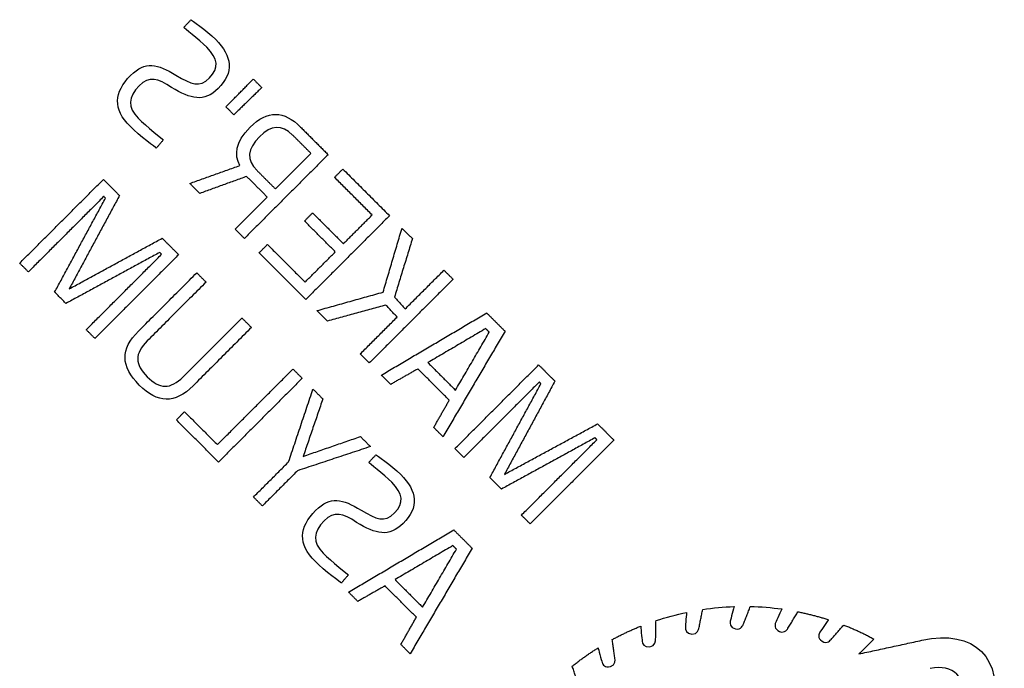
# Model space of a CAD drawing. Header units: millimetres. Extents: x -51 to 51, y -51 to 51.
# Tile 3 of 5: x 0 to 28, y -19 to 0. Entities that reach past the tile are written whole.
import ezdxf

# ---------------------------------------------------------------- set-up
doc = ezdxf.new("R2010")
doc.units = ezdxf.units.MM
doc.layers.add('Shape2DView', color=7, linetype='CONTINUOUS')

msp = doc.modelspace()

# ---------------------------------------------------------------- linework, layer by layer
at = {"layer": 'Shape2DView'}
for points, degree in [([(4.71338, -0.66357), (4.91774, -0.4377)], 1), ([(4.91774, -0.4377), (4.91774, -0.4377), (5.35333, -0.73347), (5.62222, -1.00236)], 3), ([(5.36946, -1.22285), (5.13822, -0.99161), (4.71338, -0.66357), (4.71338, -0.66357)], 3), ([(5.62222, -1.00236), (6.09546, -1.4756), (6.14923, -1.93808), (5.69213, -2.39519)], 3), ([(5.44475, -2.09404), (5.72977, -1.80902), (5.68675, -1.54013), (5.36946, -1.22285)], 3), ([(3.20225, -2.02413), (3.62709, -1.59929), (3.9605, -1.69609), (4.4929, -2.01337)], 3), ([(3.18611, -3.47073), (2.69674, -2.98136), (2.72363, -2.50274), (3.20225, -2.02413)], 3), ([(4.36921, -2.36292), (3.97664, -2.11017), (3.73464, -2.0295), (3.44424, -2.3199)], 3), ([(4.4929, -2.01337), (4.94463, -2.28226), (5.15973, -2.37906), (5.44475, -2.09404)], 3), ([(5.91262, -2.91683), (6.69238, -2.1263)], 1), ([(6.69238, -2.1263), (6.93438, -2.3683)], 1), ([(3.44424, -2.3199), (3.13234, -2.63181), (3.11082, -2.93296), (3.41735, -3.23949)], 3), ([(5.69213, -2.39519), (5.2888, -2.79852), (4.91774, -2.69634), (4.36921, -2.36292)], 3), ([(6.93438, -2.3683), (6.13848, -3.14269)], 1), ([(6.13848, -3.14269), (5.91262, -2.91683)], 1), ([(6.60096, -3.49762), (7.10109, -2.99749), (7.56895, -3.02438), (8.03681, -3.49224)], 3), ([(3.41735, -3.23949), (3.64322, -3.46535), (4.13259, -3.85793), (4.13259, -3.85793)], 3), ([(3.93362, -4.08917), (3.93362, -4.08917), (3.455, -3.73962), (3.18611, -3.47073)], 3), ([(6.30519, -4.5893), (6.15999, -4.28277), (6.16537, -3.93321), (6.60096, -3.49762)], 3), ([(7.81095, -3.71811), (7.50442, -3.41158), (7.20327, -3.43309), (6.86985, -3.76651)], 3), ([(8.03681, -3.49224), (8.82196, -4.27739)], 1), ([(4.13259, -3.85793), (3.93362, -4.08917)], 1), ([(6.86985, -3.76651), (6.5203, -4.11606), (6.49341, -4.42259), (6.79994, -4.72912)], 3), ([(8.33258, -4.23974), (7.81095, -3.71811)], 1), ([(8.82196, -4.27739), (6.43963, -6.65972)], 1), ([(7.32157, -5.25075), (8.33258, -4.23974)], 1), ([(4.88547, -5.0948), (6.30519, -4.5893)], 1), ([(6.79994, -4.72912), (7.32157, -5.25075)], 1), ([(9.0048, -4.92271), (9.24142, -4.6861)], 1), ([(9.24142, -4.6861), (10.5697, -6.01439)], 1), ([(0.04553, -7.3642), (2.42786, -4.98187)], 1), ([(2.42786, -4.98187), (2.88496, -5.43897)], 1), ([(6.50416, -4.89583), (5.17049, -5.37982)], 1), ([(7.09033, -5.482), (6.50416, -4.89583)], 1), ([(10.075, -5.99288), (9.0048, -4.92271)], 1), ([(5.17049, -5.37982), (4.88547, -5.0948)], 1), ([(2.43861, -5.46586), (0.29291, -7.61157)], 1), ([(1.04041, -8.18699), (2.48701, -5.51426)], 1), ([(2.88496, -5.43897), (1.45449, -8.09557)], 1), ([(2.48701, -5.51426), (2.43861, -5.46586)], 1), ([(6.17612, -6.39621), (7.09033, -5.482)], 1), ([(8.14974, -6.16497), (8.38099, -5.93372)], 1), ([(10.5697, -6.01439), (8.18739, -8.39672)], 1), ([(8.38099, -5.93372), (9.25755, -6.81029)], 1), ([(9.25755, -6.81029), (10.075, -5.99288)], 1), ([(6.43963, -6.65972), (6.17612, -6.39621)], 1), ([(9.02631, -7.04153), (8.14974, -6.16497)], 1), ([(10.3869, -8.18699), (10.9246, -6.36932)], 1), ([(10.9246, -6.36932), (11.2204, -6.66509)], 1), ([(1.45449, -8.09557), (4.10033, -6.65434)], 1), ([(4.10033, -6.65434), (4.56819, -7.1222)], 1), ([(11.2204, -6.66509), (10.7095, -8.32681)], 1), ([(6.85909, -7.06842), (7.09571, -6.8318)], 1), ([(7.09571, -6.8318), (8.16588, -7.90197)], 1), ([(4.03042, -7.05767), (1.36307, -8.50965)], 1), ([(1.93849, -9.25715), (4.08419, -7.11144)], 1), ([(4.56819, -7.1222), (2.18586, -9.50453)], 1), ([(4.08419, -7.11144), (4.03042, -7.05767)], 1), ([(8.18739, -8.39672), (6.85909, -7.06842)], 1), ([(8.16588, -7.90197), (9.02631, -7.04153)], 1), ([(0.29291, -7.61157), (0.04553, -7.3642)], 1), ([(11.0161, -8.6656), (12.1185, -7.56317)], 1), ([(12.1185, -7.56317), (12.3766, -7.8213)], 1), ([(3.42811, -9.29479), (5.08445, -7.63846)], 1), ([(5.08445, -7.63846), (5.34795, -7.90197)], 1), ([(12.3766, -7.8213), (9.9943, -10.2036)], 1), ([(5.34795, -7.90197), (3.67548, -9.57444)], 1), ([(1.36307, -8.50965), (1.04041, -8.18699)], 1), ([(8.50467, -8.714), (10.3869, -8.18699)], 1), ([(10.7095, -8.32681), (11.0161, -8.6656)], 1), ([(10.4675, -8.55805), (8.80045, -9.00978)], 1), ([(10.7848, -8.89684), (10.4675, -8.55805)], 1), ([(4.69725, -10.5962), (6.36972, -8.92373)], 1), ([(6.36972, -8.92373), (6.3751, -8.92911)], 1), ([(6.3751, -8.92911), (6.63861, -9.19262)], 1), ([(8.80045, -9.00978), (8.50467, -8.714)], 1), ([(9.73617, -9.9455), (10.7848, -8.89684)], 1), ([(10.3385, -10.5478), (13.3339, -8.77853)], 1), ([(13.3339, -8.77853), (13.8555, -9.30017)], 1), ([(6.63861, -9.19262), (4.98227, -10.849)], 1), ([(13.307, -9.22488), (11.6614, -10.1929)], 1), ([(13.4091, -9.32706), (13.307, -9.22488)], 1), ([(2.18586, -9.50453), (1.93849, -9.25715)], 1), ([(3.44962, -10.8328), (2.91723, -10.3004), (2.90647, -9.81643), (3.42811, -9.29479)], 3), ([(13.8555, -9.30017), (12.0916, -12.3009)], 1), ([(12.4465, -10.978), (13.4091, -9.32706)], 1), ([(3.67548, -9.57444), (3.3098, -9.94012), (3.32056, -10.2413), (3.67548, -10.5962)], 3), ([(9.9943, -10.2036), (9.73617, -9.9455)], 1), ([(11.6614, -10.1929), (12.4465, -10.978)], 1), ([(12.4304, -12.6397), (14.8127, -10.2574)], 1), ([(14.8127, -10.2574), (15.2752, -10.7199)], 1), ([(3.67548, -10.5962), (4.02504, -10.9458), (4.33157, -10.9619), (4.69725, -10.5962)], 3), ([(5.67062, -12.5268), (7.8217, -10.3757)], 1), ([(8.08521, -10.6392), (5.70288, -13.0216)], 1), ([(7.8217, -10.3757), (8.08521, -10.6392)], 1), ([(10.602, -10.8113), (10.3385, -10.5478)], 1), ([(11.3764, -10.3703), (10.602, -10.8113)], 1), ([(12.2691, -11.263), (11.3764, -10.3703)], 1), ([(4.98227, -10.849), (4.46063, -11.3706), (3.97664, -11.3598), (3.44962, -10.8328)], 3), ([(14.8289, -10.7468), (12.6832, -12.8925)], 1), ([(13.4253, -13.4625), (14.8773, -10.7952)], 1), ([(15.2752, -10.7199), (13.8394, -13.3711)], 1), ([(14.8773, -10.7952), (14.8289, -10.7468)], 1), ([(7.69802, -13.0162), (8.39174, -10.9458)], 1), ([(8.39174, -10.9458), (8.67138, -11.2254)], 1), ([(8.67138, -11.2254), (8.1121, -12.8602)], 1), ([(11.8281, -12.0374), (12.2691, -11.263)], 1), ([(4.50365, -11.8223), (4.7349, -11.5911)], 1), ([(4.7349, -11.5911), (5.67062, -12.5268)], 1), ([(5.70288, -13.0216), (4.50365, -11.8223)], 1), ([(12.0916, -12.3009), (11.8281, -12.0374)], 1), ([(13.8394, -13.3711), (16.4906, -11.9353)], 1), ([(16.4906, -11.9353), (16.9531, -12.3977)], 1), ([(8.1121, -12.8602), (9.74155, -12.2956)], 1), ([(9.74155, -12.2956), (10.0266, -12.5806)], 1), ([(10.0266, -12.5806), (7.95077, -13.2689)], 1), ([(16.4153, -12.3332), (13.7533, -13.7906)], 1), ([(14.3234, -14.5327), (16.4691, -12.387)], 1), ([(16.9531, -12.3977), (14.5707, -14.7801)], 1), ([(16.4691, -12.387), (16.4153, -12.3332)], 1), ([(9.97816, -13.0377), (10.1825, -12.8118)], 1), ([(10.1825, -12.8118), (10.1825, -12.8118), (10.6181, -13.1076), (10.887, -13.3765)], 3), ([(12.6832, -12.8925), (12.4304, -12.6397)], 1), ([(6.69776, -14.0164), (7.69802, -13.0162)], 1), ([(10.6342, -13.597), (10.403, -13.3657), (9.97816, -13.0377), (9.97816, -13.0377)], 3), ([(7.95077, -13.2689), (6.95051, -14.2692)], 1), ([(10.887, -13.3765), (11.3602, -13.8497), (11.414, -14.3122), (10.9569, -14.7693)], 3), ([(10.7095, -14.4682), (10.9946, -14.1831), (10.9515, -13.9142), (10.6342, -13.597)], 3), ([(13.7533, -13.7906), (13.4253, -13.4625)], 1), ([(8.46703, -14.3982), (8.89187, -13.9734), (9.22528, -14.0702), (9.75768, -14.3875)], 3), ([(6.95051, -14.2692), (6.69776, -14.0164)], 1), ([(8.45089, -15.8448), (7.96152, -15.3555), (7.98841, -14.8769), (8.46703, -14.3982)], 3), ([(9.63399, -14.737), (9.24142, -14.4843), (8.99942, -14.4036), (8.70903, -14.694)], 3), ([(9.75768, -14.3875), (10.2094, -14.6564), (10.4245, -14.7532), (10.7095, -14.4682)], 3), ([(14.5707, -14.7801), (14.3234, -14.5327)], 1), ([(8.70903, -14.694), (8.39712, -15.0059), (8.37561, -15.3071), (8.68214, -15.6136)], 3), ([(10.9569, -14.7693), (10.5536, -15.1726), (10.1825, -15.0705), (9.63399, -14.737)], 3), ([(9.40275, -16.7214), (12.3981, -14.9521)], 1), ([(12.3981, -14.9521), (12.9198, -15.4738)], 1), ([(12.3712, -15.3985), (10.7257, -16.3665)], 1), ([(12.4734, -15.5007), (12.3712, -15.3985)], 1), ([(8.68214, -15.6136), (8.908, -15.8395), (9.39737, -16.232), (9.39737, -16.232)], 3), ([(12.9198, -15.4738), (11.1559, -18.4746)], 1), ([(11.5108, -17.1516), (12.4734, -15.5007)], 1), ([(9.1984, -16.4633), (9.1984, -16.4633), (8.71978, -16.1137), (8.45089, -15.8448)], 3), ([(9.39737, -16.232), (9.1984, -16.4633)], 1), ([(10.7257, -16.3665), (11.5108, -17.1516)], 1), ([(9.66626, -16.9849), (9.40275, -16.7214)], 1), ([(10.4406, -16.544), (9.66626, -16.9849)], 1), ([(11.3333, -17.4367), (10.4406, -16.544)], 1), ([(18.1523, -17.5335), (18.4373, -17.442), (18.7277, -17.356), (19.0235, -17.2968)], 3), ([(19.0235, -17.2968), (19.0181, -17.313), (18.9912, -17.6625), (18.9912, -17.727)], 3), ([(19.373, -17.7539), (19.4806, -17.2162)], 1), ([(19.4806, -17.2162), (19.7764, -17.1678), (20.0775, -17.1463), (20.3733, -17.1301)], 3), ([(20.3733, -17.1301), (20.3625, -17.1624), (20.2819, -17.4904), (20.2657, -17.5496)], 3), ([(20.6368, -17.641), (20.8358, -17.1301)], 1), ([(20.8358, -17.1301), (21.1315, -17.1355), (21.4381, -17.1624), (21.7338, -17.2)], 3), ([(21.7338, -17.2), (21.7177, -17.2269), (21.5779, -17.5388), (21.5564, -17.5926)], 3), ([(21.9059, -17.7486), (22.191, -17.2807)], 1), ([(22.191, -17.2807), (22.6346, -17.3694), (23.0621, -17.5066)], 2), ([(10.8924, -18.211), (11.3333, -17.4367)], 1), ([(18.1415, -18.082), (18.1523, -17.5335)], 1), ([(20.2657, -17.5496), (20.2496, -17.6087), (20.2496, -17.727), (20.4109, -17.7701)], 3), ([(20.4109, -17.7701), (20.5723, -17.8131), (20.6368, -17.641), (20.6368, -17.641)], 3), ([(21.5564, -17.5926), (21.5295, -17.6518), (21.5134, -17.7647), (21.6639, -17.84)], 3), ([(23.0621, -17.5066), (23.0514, -17.5173), (22.8524, -17.8131), (22.8148, -17.8615)], 3), ([(16.9047, -18.0712), (17.3026, -17.8561), (17.7167, -17.6894)], 2), ([(17.7167, -17.6894), (17.7167, -17.6894), (17.749, -18.0551), (17.7597, -18.1196)], 3), ([(18.9912, -17.727), (18.9858, -17.7862), (19.0073, -17.9045), (19.1741, -17.9206)], 3), ([(19.1741, -17.9206), (19.3408, -17.9368), (19.373, -17.7539), (19.373, -17.7539)], 3), ([(21.6639, -17.84), (21.8199, -17.9099), (21.9059, -17.7486), (21.9059, -17.7486)], 3), ([(22.8148, -17.8615), (22.7825, -17.9153), (22.7395, -18.0228), (22.8793, -18.1196)], 3), ([(23.1321, -18.0712), (23.4924, -17.6571)], 1), ([(23.4924, -17.6571), (23.9347, -17.8279), (24.3528, -18.0551)], 2), ([(25.7134, -18.0927), (27.2191, -17.7593), (28.0634, -18.6036), (27.73, -20.1094)], 3), ([(11.1559, -18.4746), (10.8924, -18.211)], 1), ([(16.9853, -18.6144), (16.9047, -18.0712)], 1), ([(17.7597, -18.1196), (17.7651, -18.1788), (17.8027, -18.2917), (17.9748, -18.281)], 3), ([(17.9748, -18.281), (18.1415, -18.2648), (18.1415, -18.082), (18.1415, -18.082)], 3), ([(22.8793, -18.1196), (23.0191, -18.2164), (23.1321, -18.0712), (23.1321, -18.0712)], 3), ([(23.928, -18.4799), (25.7134, -18.0927)], 1), ([(24.3528, -18.0551), (24.0463, -18.3616)], 1), ([(15.77, -18.8295), (16.1262, -18.5404), (16.5067, -18.3078)], 2), ([(16.5067, -18.3078), (16.5067, -18.3186), (16.6035, -18.6628), (16.6196, -18.7219)], 3), ([(24.0463, -18.3616), (24.0409, -18.367), (23.9333, -18.4746), (23.928, -18.4799)], 3), ([(16.6196, -18.7219), (16.6358, -18.7811), (16.6949, -18.8833), (16.8563, -18.8402)], 3), ([(16.8563, -18.8402), (17.0176, -18.7972), (16.9853, -18.6144), (16.9853, -18.6144)], 3), ([(26.8749, -19.8136), (27.0148, -19.1683), (26.6007, -18.7542), (25.9554, -18.894)], 3), ([(15.9421, -19.3457), (15.77, -18.8295)], 1)]:
    msp.add_open_spline(points, degree=degree, dxfattribs=at)

doc.saveas('drawing.dxf')
